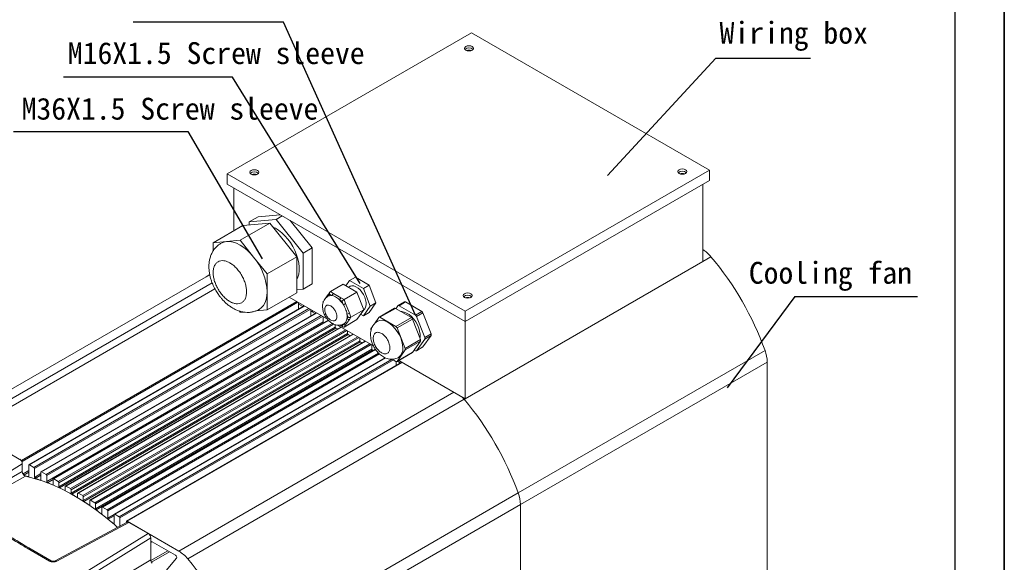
# Model space of a CAD drawing. Header units: inches. Extents: x 5451 to 9295, y -15947 to -4411.
# Tile 12 of 13: x 8861 to 9295, y -15488 to -15249. Entities that reach past the tile are written whole.
import ezdxf

# ---------------------------------------------------------------- set-up
doc = ezdxf.new("R2010")
doc.units = ezdxf.units.IN
doc.header["$MEASUREMENT"] = 0
doc.layers.add('1', color=1, linetype='Continuous')
doc.layers.add('尺寸线', color=7, linetype='Continuous')

msp = doc.modelspace()

# ---------------------------------------------------------------- linework, layer by layer
for p, q in [((9294.5686, -14651.6943), (9294.5686, -15947.4536)), ((9294.5686, -15947.4536), (9294.5686, -14867.6541))]:
    msp.add_line(p, q)
at = {"color": 7, "linetype": 'Continuous', "lineweight": 15}
for p, q in [((8952.632, -15316.9197), (9060.1122, -15254.888)), ((9060.1122, -15254.888), (9164.764, -15315.2873)), ((9057.2838, -15377.319), (8952.632, -15316.9197)), ((8952.632, -15321.4929), (8952.632, -15316.9197)), ((9164.764, -15315.2873), (9057.2838, -15377.319)), ((9164.764, -15315.2873), (9164.764, -15319.8605)), ((9164.764, -15319.8605), (9057.2838, -15381.8922)), ((9057.2838, -15381.8922), (8952.632, -15321.4929)), ((8955.4604, -15341.9844), (8955.4604, -15323.1253)), ((9161.9356, -15355.4661), (9161.9356, -15321.4929)), ((8958.2888, -15346.1433), (8971.2996, -15338.6342)), ((8971.2996, -15338.6342), (8959.4202, -15339.699)), ((8966.2084, -15335.7812), (8962.2486, -15338.0666)), ((8974.128, -15337.0018), (8962.2486, -15338.0666)), ((8962.2486, -15338.0666), (8962.2486, -15339.4455)), ((8975.8858, -15334.9138), (8966.2084, -15335.7812)), ((8983.179, -15353.4113), (8971.2996, -15338.6342)), ((8974.128, -15337.0018), (8976.8158, -15335.4505)), ((8986.0074, -15351.7789), (8974.128, -15337.0018)), ((8989.9672, -15349.4935), (8980.2898, -15337.4555)), ((8959.4202, -15339.699), (8946.4094, -15347.2081)), ((8952.3491, -15346.6757), (8946.4094, -15347.2081)), ((8946.4094, -15347.2081), (8946.4094, -15350.8216)), ((8958.2888, -15346.1433), (8952.3491, -15346.6757)), ((8964.2285, -15353.5318), (8958.2888, -15346.1433)), ((8989.9672, -15349.4935), (8986.0074, -15351.7789)), ((8989.9672, -15365.3355), (8989.9672, -15349.4935)), ((8970.1682, -15360.9204), (8964.2285, -15353.5318)), ((8983.179, -15353.4113), (8970.1682, -15360.9204)), ((8983.179, -15369.2533), (8983.179, -15353.4113)), ((8986.0074, -15367.6209), (8986.0074, -15351.7789)), ((9057.2837, -15415.8653), (9161.9356, -15355.4661)), ((8943.3083, -15362.159), (8821.6859, -15432.3527)), ((8944.9082, -15361.2356), (8943.3083, -15362.159)), ((8943.3083, -15362.159), (8944.9061, -15361.3084)), ((8943.3083, -15362.159), (8944.8946, -15361.314)), ((8970.1682, -15368.8414), (8970.1682, -15360.9204)), ((9006.4623, -15363.8298), (9004.8302, -15366.1526)), ((9009.0079, -15362.3606), (9006.4623, -15363.8298)), ((9012.5044, -15367.3169), (9006.4623, -15363.8298)), ((9015.05, -15365.8478), (9009.0079, -15362.3606)), ((8970.1682, -15376.7624), (8970.1682, -15368.8414)), ((8983.179, -15367.8744), (8986.0074, -15367.6209)), ((8989.9672, -15365.3355), (8986.0074, -15367.6209)), ((8997.8024, -15368.8907), (8997.1265, -15369.8527)), ((9003.6339, -15365.4622), (8997.977, -15368.727)), ((8999.3488, -15369.5187), (8997.977, -15368.727)), ((9009.6759, -15368.9493), (9003.6339, -15365.4622)), ((9009.6759, -15368.9493), (9004.0191, -15372.2142)), ((9006.4841, -15366.4199), (9005.8887, -15366.7636)), ((9012.697, -15376.7361), (9009.6759, -15368.9493)), ((9015.05, -15365.8478), (9012.5044, -15367.3169)), ((9015.5254, -15375.1037), (9012.5044, -15367.3169)), ((9018.071, -15373.6345), (9015.05, -15365.8478)), ((8983.179, -15369.2533), (8970.1682, -15376.7624)), ((8979.8498, -15371.1747), (8996.7326, -15380.9185)), ((8996.9387, -15370.785), (8997.2153, -15370.6391)), ((8997.2153, -15370.6391), (8997.7379, -15369.8953)), ((8997.7379, -15369.8953), (8998.7831, -15370.4985)), ((9002.6473, -15371.4224), (8999.3488, -15369.5187)), ((9002.0816, -15372.4022), (9003.1268, -15373.0055)), ((9004.0191, -15372.2142), (9002.6473, -15371.4224)), ((9003.1268, -15373.0055), (9003.6494, -15374.3525)), ((9004.705, -15373.9821), (9004.0191, -15372.2142)), ((9030.6639, -15373.2539), (9027.8354, -15374.8863)), ((9028.2353, -15374.9259), (9031.0638, -15373.2934)), ((9038.2489, -15377.4403), (9031.0638, -15373.2934)), ((8986.456, -15374.9874), (8865.3164, -15444.9025)), ((8957.8148, -15377.2377), (8958.2888, -15377.8273)), ((8965.2524, -15377.2031), (8970.1682, -15376.7624)), ((8984.0275, -15373.5858), (8984.0275, -15376.389)), ((8984.0275, -15374.2395), (8985.8897, -15375.3143)), ((8989.4015, -15376.6874), (8989.4015, -15379.4906)), ((8989.4015, -15377.3411), (8991.2637, -15378.4158)), ((8989.9672, -15377.6676), (8989.4015, -15377.3411)), ((8989.9672, -15377.0139), (8989.9672, -15377.6676)), ((8990.5335, -15377.3407), (8989.9672, -15377.6676)), ((9006.3542, -15378.233), (9004.705, -15373.9821)), ((9012.697, -15376.7361), (9007.0401, -15380.0009)), ((9009.6759, -15381.0356), (9012.697, -15376.7361)), ((9012.5044, -15379.4032), (9015.5254, -15375.1037)), ((9015.05, -15377.9341), (9018.071, -15373.6345)), ((9018.071, -15373.6345), (9015.5254, -15375.1037)), ((9026.22, -15376.0762), (9019.4318, -15379.994)), ((9019.8317, -15380.0335), (9026.6199, -15376.1157)), ((9033.6418, -15380.1684), (9026.6199, -15376.1157)), ((9027.7454, -15374.9698), (9026.8478, -15376.2473)), ((9035.4205, -15379.0727), (9028.2353, -15374.9259)), ((9038.2489, -15377.4403), (9035.4205, -15379.0727)), ((9057.2838, -15377.319), (9057.2838, -15381.8922)), ((8991.83, -15378.089), (8870.6905, -15448.0041)), ((8997.0568, -15381.2755), (8876.0645, -15451.1057)), ((8958.2888, -15377.8273), (8959.7155, -15377.6994)), ((8991.8057, -15378.0753), (8991.8057, -15378.103)), ((8994.7755, -15379.789), (8994.7755, -15382.0547)), ((9009.6759, -15381.0356), (9004.0191, -15384.3005)), ((9004.705, -15383.3243), (9006.3542, -15380.9771)), ((9005.2986, -15378.6034), (9005.8213, -15379.9504)), ((9005.8213, -15379.9504), (9005.2986, -15380.6942)), ((9007.0401, -15380.0009), (9006.3542, -15378.233)), ((9006.3542, -15380.9771), (9007.0401, -15380.0009)), ((9011.3081, -15378.7128), (9012.5044, -15379.4032)), ((9015.05, -15377.9341), (9012.5044, -15379.4032)), ((9019.3418, -15380.0775), (9017.3821, -15382.8665)), ((9026.8536, -15384.0862), (9019.8317, -15380.0335)), ((9033.6418, -15380.1684), (9026.8536, -15384.0862)), ((9027.3435, -15384.6956), (9034.1317, -15380.7778)), ((9037.6426, -15389.8272), (9034.1317, -15380.7778)), ((9035.9104, -15379.6821), (9038.7388, -15378.0497)), ((9039.503, -15388.942), (9035.9104, -15379.6821)), ((9042.3314, -15387.3096), (9038.7388, -15378.0497)), ((9057.2837, -15381.8922), (9057.2837, -15415.8653)), ((8873.1531, -15452.2484), (8994.7755, -15382.0547)), ((8878.5272, -15454.5629), (9000.1495, -15384.3691)), ((9000.4575, -15384.8723), (8878.8352, -15455.066)), ((9002.578, -15384.2922), (8881.4385, -15454.2073)), ((9000.1495, -15383.2696), (9000.1495, -15384.3691)), ((9001.1433, -15383.4642), (9016.9555, -15392.5901)), ((9002.2474, -15383.5483), (9003.5236, -15384.2849)), ((9003.6494, -15383.0414), (9003.1268, -15383.7851)), ((9004.0191, -15384.3005), (9004.705, -15383.3243)), ((9005.5235, -15385.9922), (9005.5235, -15387.1459)), ((9016.5147, -15384.101), (9015.8309, -15385.0743)), ((9030.8544, -15393.745), (9027.3435, -15384.6956)), ((8883.9012, -15457.3397), (9005.5235, -15387.1459)), ((9005.8108, -15387.6383), (8884.1884, -15457.8321)), ((9007.952, -15387.3938), (8886.8125, -15457.3089)), ((8889.2752, -15460.5735), (9010.8976, -15390.3797)), ((9013.326, -15390.4953), (8892.1865, -15460.4104)), ((9010.8976, -15389.0938), (9010.8976, -15390.3797)), ((9037.6426, -15389.8272), (9030.8544, -15393.745)), ((9030.8544, -15394.3983), (9037.6426, -15390.4805)), ((9034.1317, -15395.4773), (9037.6426, -15390.4805)), ((9035.9104, -15394.7083), (9039.503, -15389.5953)), ((9038.7388, -15393.0759), (9042.3314, -15387.9629)), ((9042.3314, -15387.3096), (9039.503, -15388.942)), ((9039.503, -15389.5953), (9042.3314, -15387.9629)), ((9011.164, -15390.8596), (8889.5416, -15461.0533)), ((8894.6492, -15464.2663), (9016.2716, -15394.0726)), ((9016.5172, -15394.5382), (8894.8948, -15464.7319)), ((9017.8434, -15394.0913), (8897.5605, -15463.512)), ((9016.2716, -15392.1954), (9016.2716, -15394.0726)), ((9016.5172, -15394.5382), (9016.7605, -15394.7163)), ((9027.3435, -15399.3951), (9030.8544, -15394.3983)), ((9034.866, -15394.4322), (9035.4205, -15394.7522)), ((9035.8204, -15394.7918), (9038.6488, -15393.1594)), ((9038.7388, -15393.0759), (9035.9104, -15394.7083)), ((9189.2605, -15394.6123), (9080.6489, -15457.297)), ((9022.1181, -15397.8274), (8902.9345, -15466.6136)), ((9021.6456, -15397.5999), (9021.6456, -15398.1001)), ((9025.1883, -15398.4779), (9026.8536, -15399.439)), ((9027.2535, -15399.4786), (9034.0417, -15395.5608)), ((9034.1317, -15395.4773), (9027.3435, -15399.3951)), ((9028.0722, -15399.0061), (9057.2837, -15415.8653)), ((9029.4481, -15399.8001), (8908.3085, -15469.7152)), ((9027.0196, -15399.5061), (9027.0196, -15401.2017)), ((9027.5059, -15399.3329), (9028.8818, -15400.1269)), ((9081.6082, -15462.377), (9190.2198, -15399.6923)), ((9190.2198, -15399.6923), (9190.2198, -15505.9153)), ((9056.8447, -15416.067), (8935.2224, -15486.2607)), ((8839.3277, -15429.8076), (8862.1223, -15442.9634)), ((8832.9058, -15462.6908), (8862.4051, -15444.4333)), ((8862.4051, -15443.4533), (8862.4051, -15447.7836)), ((8862.4051, -15447.783), (8862.4051, -15444.4333)), ((8865.2335, -15449.8972), (8865.2335, -15445.0857)), ((8865.5164, -15444.9223), (8867.4963, -15446.065)), ((8867.7791, -15446.5549), (8867.7791, -15450.4096)), ((8870.6076, -15451.4511), (8870.6076, -15448.1873)), ((8870.8904, -15448.0239), (8872.8703, -15449.1666)), ((8873.1531, -15449.6565), (8873.1531, -15452.2484)), ((8875.9816, -15453.4924), (8875.9816, -15451.2889)), ((8876.2644, -15451.1255), (8878.2443, -15452.2682)), ((8878.5272, -15452.758), (8878.5272, -15454.5629)), ((8881.3556, -15456.0027), (8881.3556, -15454.3905)), ((8881.6384, -15454.2271), (8883.6183, -15455.3697)), ((8883.9012, -15455.8596), (8883.9012, -15457.3397)), ((8886.7296, -15458.9721), (8886.7296, -15457.4921)), ((8887.0124, -15457.3286), (8888.9923, -15458.4713)), ((8889.2752, -15458.9612), (8889.2752, -15460.5735)), ((9080.6489, -15457.297), (8959.0265, -15527.4907)), ((8892.1036, -15462.3985), (8892.1036, -15460.5936)), ((8892.3865, -15460.4302), (8894.3663, -15461.5729)), ((8894.6492, -15462.0628), (8894.6492, -15464.2663)), ((8897.4776, -15466.2872), (8897.4776, -15463.6952)), ((8897.7605, -15463.5318), (8899.7404, -15464.6745)), ((8959.9859, -15532.5708), (9081.6082, -15462.377)), ((9081.6082, -15462.377), (9081.6082, -15488.7026)), ((9081.6082, -15568.6), (9081.6082, -15462.377)), ((8900.0232, -15465.1644), (8900.0232, -15468.4282)), ((8902.8516, -15470.6515), (8902.8516, -15466.7968)), ((8903.1345, -15466.6334), (8905.1144, -15467.7761)), ((8905.3972, -15468.266), (8905.3972, -15471.8462)), ((8908.571, -15470.1381), (8876.9244, -15487.1702)), ((8877.6827, -15487.2725), (8909.3577, -15470.2251)), ((8908.2256, -15470.324), (8908.2256, -15469.8984)), ((8908.5085, -15469.735), (8931.3031, -15482.8908)), ((8909.3577, -15470.2251), (8917.8416, -15475.1215)), ((8917.8416, -15475.1215), (8886.7235, -15494.3809)), ((8889.4743, -15495.339), (8918.9737, -15477.0815)), ((8918.9737, -15486.6871), (8918.9737, -15477.0815)), ((8864.5015, -15481.5556), (8874.3488, -15487.2389)), ((8875.1486, -15487.1598), (8865.3013, -15481.4764)), ((8929.8693, -15484.6765), (8919.5394, -15478.7146)), ((8924.2331, -15493.1968), (8930.3424, -15485.9611)), ((8918.9737, -15486.6873), (8918.9737, -15487.0239))]:
    msp.add_line(p, q, dxfattribs=at)
at = {"color": 8, "linetype": 'Continuous', "lineweight": 15}
for p, q in [((9165.4563, -15353.3823), (9161.9356, -15355.4143)), ((8945.9506, -15364.8547), (8835.4084, -15428.6536)), ((8839.3277, -15429.8076), (8947.1965, -15367.5516)), ((8983.179, -15373.0961), (8862.1223, -15442.9634)), ((8983.7448, -15373.4227), (8862.4051, -15443.4533)), ((8865.5164, -15444.9223), (8986.5731, -15375.055)), ((8988.553, -15376.1977), (8867.4963, -15446.065)), ((8989.1188, -15376.5243), (8867.7791, -15446.5549)), ((8870.8904, -15448.0239), (8991.9471, -15378.1566)), ((8993.927, -15379.2993), (8872.8703, -15449.1666)), ((8994.4928, -15379.6259), (8873.1531, -15449.6565)), ((8876.2644, -15451.1255), (8997.1415, -15381.3618)), ((8998.8068, -15382.6861), (8878.2443, -15452.2682)), ((8999.4107, -15382.9907), (8878.5272, -15452.758)), ((8881.6384, -15454.2271), (9002.6951, -15384.3598)), ((9004.675, -15385.5025), (8883.6183, -15455.3697)), ((9005.2408, -15385.829), (8883.9012, -15455.8596)), ((9003.1268, -15383.7851), (9002.4763, -15383.4097)), ((8887.0124, -15457.3286), (9008.0691, -15387.4614)), ((9010.049, -15388.604), (8888.9923, -15458.4713)), ((9010.6149, -15388.9306), (8889.2752, -15458.9612)), ((8892.3865, -15460.4302), (9013.4431, -15390.5629)), ((9015.423, -15391.7056), (8894.3663, -15461.5729)), ((9015.9889, -15392.0322), (8894.6492, -15462.0628)), ((8897.7605, -15463.5318), (9017.9081, -15394.1891)), ((9019.1759, -15395.7429), (8899.7404, -15464.6745)), ((9019.6066, -15396.1474), (8900.0232, -15465.1644)), ((8903.1345, -15466.6334), (9022.2558, -15397.8831)), ((9025.184, -15398.4785), (8905.1144, -15467.7761)), ((9025.7524, -15398.8035), (8905.3972, -15468.266)), ((8908.5085, -15469.735), (9029.5652, -15399.8677)), ((9052.3598, -15413.0235), (8931.3031, -15482.8908)), ((9057.2389, -15415.8395), (9056.8447, -15416.067)), ((8834.316, -15463.5934), (8862.4051, -15447.783)), ((8863.869, -15449.8757), (8836.8611, -15465.0623)), ((8862.7359, -15448.8778), (8865.2336, -15447.4363)), ((8865.2335, -15448.1745), (8863.1114, -15449.3992)), ((8865.0295, -15450.0931), (8865.2223, -15449.9819)), ((8867.7791, -15450.4096), (8870.6076, -15448.7771)), ((8870.6076, -15449.4981), (8868.1287, -15450.9287)), ((8875.9816, -15451.3179), (8873.4819, -15452.7605)), ((8870.3827, -15451.6411), (8870.6015, -15451.5148)), ((8875.7359, -15453.6745), (8875.9791, -15453.5341)), ((8881.0892, -15456.175), (8881.3551, -15456.0216)), ((8886.4424, -15459.133), (8886.7296, -15458.9672)), ((8891.7956, -15462.5461), (8892.1036, -15462.3683)), ((8897.1488, -15466.4197), (8897.4776, -15466.23)), ((8900.0232, -15468.4282), (8902.8516, -15466.7958)), ((8902.8516, -15467.3751), (8900.2481, -15468.8777)), ((8902.5021, -15470.7671), (8902.8516, -15470.5654)), ((8919.5397, -15478.7148), (8918.9737, -15479.0415)), ((8918.9737, -15487.0239), (8926.4551, -15482.706)), ((8927.2577, -15483.1693), (8919.2756, -15487.7761)), ((8896.9722, -15499.7551), (8918.9737, -15486.6871))]:
    msp.add_line(p, q, dxfattribs=at)
at = {"color": 7, "linetype": 'Continuous', "lineweight": 15, "flags": 128}
for points in [[(9057.5666, -15262.5603), (9058.2154, -15262.8106), (9058.9808, -15262.8984), (9059.7462, -15262.8106), (9060.395, -15262.5604), (9060.8286, -15262.1859), (9060.9808, -15261.7441), (9060.8286, -15261.3024), (9060.395, -15260.9279), (9059.7462, -15260.6777), (9058.9808, -15260.5899), (9058.2154, -15260.6777), (9057.5666, -15260.9279), (9057.1331, -15261.3024), (9056.9808, -15261.7441), (9057.1331, -15262.1859), (9057.5666, -15262.5603)], [(8963.0971, -15317.0829), (8963.746, -15317.3332), (8964.5113, -15317.421), (8965.2767, -15317.3332), (8965.9256, -15317.0829), (8966.3591, -15316.7085), (8966.5113, -15316.2667), (8966.3591, -15315.825), (8965.9256, -15315.4505), (8965.2767, -15315.2003), (8964.5114, -15315.1125), (8963.746, -15315.2003), (8963.0971, -15315.4505), (8962.6636, -15315.825), (8962.5113, -15316.2667), (8962.6636, -15316.7085), (8963.0971, -15317.0829)], [(9151.4704, -15316.7565), (9152.1192, -15317.0067), (9152.8846, -15317.0946), (9153.65, -15317.0067), (9154.2988, -15316.7565), (9154.7324, -15316.382), (9154.8846, -15315.9403), (9154.7323, -15315.4985), (9154.2988, -15315.124), (9153.65, -15314.8738), (9152.8846, -15314.786), (9152.1192, -15314.8738), (9151.4704, -15315.124), (9151.0368, -15315.4985), (9150.8846, -15315.9403), (9151.0368, -15316.382), (9151.4704, -15316.7565)], [(8972.7, -15340.3762), (8973.7726, -15340.8862), (8975.1923, -15341.7628), (8976.5913, -15342.8551), (8977.9424, -15344.1419), (8979.2192, -15345.598), (8980.3969, -15347.1951), (8981.4526, -15348.9022), (8982.3657, -15350.686), (8983.1185, -15352.5117), (8983.6963, -15354.344), (8984.0878, -15356.1471), (8984.2855, -15357.8858), (8984.2855, -15359.5264), (8984.0878, -15361.037), (8983.6963, -15362.3881), (8983.179, -15363.4548)], [(8949.8892, -15347.4358), (8951.0571, -15346.927), (8952.3491, -15346.6757)], [(8952.3491, -15346.6757), (8953.7428, -15346.6863), (8955.2142, -15346.9587), (8956.7382, -15347.4882), (8958.2888, -15348.2657), (8959.8394, -15349.278), (8961.3634, -15350.5077), (8962.8349, -15351.9338), (8964.2285, -15353.5318)], [(8970.1682, -15368.8414), (8970.0666, -15370.5735), (8969.7634, -15372.1587), (8969.2639, -15373.5698), (8968.5767, -15374.7826), (8967.7134, -15375.7766), (8966.6888, -15376.5345), (8966.6884, -15376.5347)], [(9006.4841, -15366.4199), (9006.7367, -15366.2968), (9007.496, -15366.1405), (9008.3483, -15366.2402), (9009.2536, -15366.5913), (9010.1697, -15367.1774), (9011.0537, -15367.971), (9011.8642, -15368.9351), (9012.5635, -15370.0246), (9013.1187, -15371.1885), (9013.5039, -15372.3724), (9013.7011, -15373.521), (9013.7011, -15374.5805), (9013.5039, -15375.5015), (9013.1187, -15376.2408), (9012.6772, -15376.6851)], [(9057.0009, -15371.2791), (9057.6498, -15371.5293), (9058.4151, -15371.6171), (9059.1805, -15371.5293), (9059.8293, -15371.2791), (9060.2629, -15370.9046), (9060.4151, -15370.4629), (9060.2629, -15370.0211), (9059.8293, -15369.6466), (9059.1805, -15369.3964), (9058.4151, -15369.3086), (9057.6498, -15369.3964), (9057.0009, -15369.6466), (9056.5674, -15370.0211), (9056.4151, -15370.4629), (9056.5674, -15370.9046), (9057.0009, -15371.2791)], [(9029.0909, -15377.5419), (9029.478, -15377.54), (9030.4943, -15377.7204), (9031.5587, -15378.158), (9032.633, -15378.837), (9033.6781, -15379.7331), (9034.6563, -15380.8136), (9035.5324, -15382.0396), (9036.2745, -15383.3669), (9036.8559, -15384.7473), (9037.2556, -15386.131), (9037.4591, -15387.4681), (9037.4591, -15388.7101), (9037.3976, -15389.1958)], [(9018.7356, -15381.7729), (9018.847, -15381.7112), (9019.7588, -15381.3977), (9020.7858, -15381.3521), (9021.8951, -15381.5761), (9023.0508, -15382.0623), (9024.2159, -15382.7952), (9025.3529, -15383.7511), (9026.4253, -15384.8995), (9027.3987, -15386.2032), (9028.2416, -15387.6206), (9028.9272, -15389.1059), (9029.4332, -15390.6115), (9029.7435, -15392.089), (9029.848, -15393.4908)], [(9055.971, -15415.1077), (9056.3863, -15415.5465), (9056.8447, -15416.067)], [(9055.971, -15415.1077), (9056.3863, -15415.5465), (9056.8447, -15416.067)], [(8904.334, -15472.4184), (8902.9496, -15471.2035), (8899.0852, -15467.9868), (8895.1802, -15464.9907), (8891.2459, -15462.224), (8887.2942, -15459.6948), (8883.3366, -15457.4107), (8879.3848, -15455.3784), (8875.4506, -15453.6039), (8871.5455, -15452.0924), (8867.6812, -15450.8485), (8863.869, -15449.8757)], [(8865.2335, -15449.8972), (8865.2299, -15449.9475), (8865.219, -15449.9922), (8865.2012, -15450.0303), (8865.1769, -15450.0607), (8865.1467, -15450.0826), (8865.1114, -15450.0955), (8865.072, -15450.0991), (8865.0295, -15450.0931)], [(8870.6076, -15451.4511), (8870.6035, -15451.5042), (8870.5913, -15451.551), (8870.5713, -15451.5901), (8870.5443, -15451.6205), (8870.5108, -15451.6413), (8870.472, -15451.6518), (8870.4289, -15451.6517), (8870.3827, -15451.6411)], [(8875.9816, -15453.4924), (8875.977, -15453.5482), (8875.9635, -15453.597), (8875.9414, -15453.6371), (8875.9115, -15453.6672), (8875.8747, -15453.6865), (8875.8323, -15453.6942), (8875.7855, -15453.6902), (8875.7359, -15453.6745)], [(8892.1036, -15462.3985), (8892.0975, -15462.4623), (8892.0796, -15462.5163), (8892.0506, -15462.5583), (8892.0117, -15462.5865), (8891.9646, -15462.5995), (8891.9113, -15462.597), (8891.8542, -15462.5789), (8891.7956, -15462.5461)], [(8897.4776, -15466.2872), (8897.471, -15466.3536), (8897.4515, -15466.4093), (8897.4199, -15466.4516), (8897.3778, -15466.4786), (8897.3272, -15466.489), (8897.2703, -15466.4823), (8897.2099, -15466.4589), (8897.1488, -15466.4197)], [(8902.8516, -15470.6515), (8902.8444, -15470.7206), (8902.8232, -15470.7778), (8902.789, -15470.8203), (8902.7436, -15470.8459), (8902.6893, -15470.8533), (8902.6289, -15470.8421), (8902.5654, -15470.8129), (8902.5021, -15470.7671)]]:
    msp.add_lwpolyline(points, dxfattribs=at)
at = {"color": 7, "linetype": 'Continuous', "lineweight": 15}
for centre, radius, start, end in [((9058.9808, -15264.1445), 2.6323, 46.532094, 133.467906), ((9058.9808, -15265.7821), 3.2354, 70.934539, 109.065461), ((8964.5113, -15318.6671), 2.6323, 46.531921, 133.468098), ((9152.8846, -15318.3406), 2.6323, 46.532094, 133.467906), ((9152.8846, -15319.9782), 3.2354, 70.934743, 109.065521), ((8964.5113, -15320.3046), 3.2353, 70.93392, 109.06608), ((9153.4693, -15363.3242), 15.5734, 39.67206, 57.068576), ((8944.4097, -15370.028), 25.7858, 2.637546, 39.772289), ((9062.6824, -15440.2055), 134.539, 19.808929, 40.191057), ((8998.2438, -15373.2974), 2.8504, 79.093585, 111.150982), ((9000.0112, -15370.5544), 1.2293, 122.602331, 177.397676), ((9003.3097, -15372.4581), 1.2293, 122.602331, 177.397676), ((8994.1561, -15380.3789), 11.2446, 32.407656, 45.184207), ((9030.8293, -15373.6226), 0.4041, 54.537978, 114.160874), ((9058.4151, -15372.8632), 2.6323, 46.531921, 133.468098), ((9058.4151, -15374.5007), 3.2353, 70.934124, 109.06614), ((9003.1826, -15371.3328), 3.0556, 278.787723, 299.883456), ((9026.3854, -15376.4449), 0.4041, 54.537978, 114.160874), ((9028.0128, -15375.1983), 0.3517, 50.760704, 139.484014), ((9037.587, -15378.474), 1.2275, 20.223864, 57.367939), ((9004.8319, -15375.584), 3.0552, 278.786578, 299.8846), ((8998.8083, -15379.6488), 6.574, 350.850073, 9.149927), ((9006.0013, -15380.1831), 0.8689, 216.027751, 293.964788), ((9019.6092, -15380.306), 0.3517, 50.76183, 139.482606), ((9032.9798, -15381.2021), 1.2275, 20.224562, 57.367352), ((9034.7586, -15380.1065), 1.2275, 20.223864, 57.367939), ((8995.3966, -15382.0249), 0.6218, 182.747418, 226.902893), ((9000.7541, -15384.3449), 0.605, 182.297733, 240.651314), ((8964.0259, -15461.7336), 85.0584, 64.184181, 64.63945), ((9004.3521, -15382.5303), 0.8689, 216.027728, 293.964811), ((9016.4844, -15385.4009), 0.7306, 153.441181, 206.558819), ((9026.1916, -15385.1199), 1.2275, 20.224562, 57.367352), ((9006.1362, -15387.1185), 0.6133, 182.561542, 237.95083), ((8959.0465, -15471.2504), 95.8013, 60.185811, 60.781692), ((9011.5163, -15390.3501), 0.6194, 182.741036, 235.336264), ((9036.9892, -15390.1539), 0.7305, 333.439227, 26.560773), ((9038.8495, -15389.2687), 0.7306, 333.441189, 26.558811), ((9041.6779, -15387.6363), 0.7306, 333.441189, 26.558811), ((8953.5188, -15480.3303), 106.433, 56.744389, 57.206697), ((9016.8947, -15394.0414), 0.6239, 182.863679, 232.766648), ((9025.3916, -15394.0134), 4.4869, 304.758433, 6.687449), ((9030.201, -15394.0717), 0.7305, 333.439227, 26.560773), ((9035.643, -15394.4798), 0.3517, 230.758951, 319.485555), ((9038.4841, -15392.8916), 0.3144, 301.595736, 324.111662), ((9174.9216, -15399.9508), 15.3004, 0.967892, 20.420785), ((9033.9282, -15395.3482), 0.2411, 298.092873, 327.597163), ((9027.0761, -15399.1666), 0.3517, 230.760695, 319.483882), ((8954.0708, -15502.8902), 134.539, 19.808929, 40.191057), ((8861.7911, -15443.4812), 0.6147, 2.60233, 57.39724), ((8865.406, -15445.0577), 0.1747, 50.816222, 189.220311), ((8867.1651, -15446.5828), 0.6147, 2.60233, 57.39724), ((8850.9484, -15508.2101), 59.7984, 76.380364, 77.820406), ((8868.3624, -15450.3941), 0.5834, 181.514112, 246.392417), ((8848.9173, -15515.6417), 67.5044, 71.458884, 73.465373), ((8870.78, -15448.1593), 0.1747, 50.810975, 189.219645), ((8872.5391, -15449.6844), 0.6147, 2.60233, 57.39724), ((8876.154, -15451.2609), 0.1747, 50.815011, 189.215608), ((8873.7479, -15452.2281), 0.5951, 181.955383, 243.452016), ((8845.7941, -15524.28), 76.692, 67.019537, 68.836719), ((8877.9131, -15452.7859), 0.6146, 2.601427, 57.398143), ((8879.1317, -15454.5386), 0.605, 182.297733, 240.651314), ((8841.7385, -15533.3081), 86.5909, 62.970848, 64.63309), ((8881.528, -15454.3625), 0.1747, 50.811678, 189.224855), ((8883.2872, -15455.8875), 0.6146, 2.600141, 57.399429), ((8881.1859, -15456.0324), 0.1723, 235.86079, 9.929867), ((8884.5138, -15457.3123), 0.6133, 182.561542, 237.95083), ((8836.8016, -15542.5407), 97.0621, 59.240674, 60.776952), ((8886.5563, -15458.9996), 0.1754, 229.499197, 8.999556), ((8886.9021, -15457.4641), 0.1747, 50.814214, 189.22232), ((8888.6611, -15458.9892), 0.6147, 2.604578, 57.396965), ((9066.31, -15462.6355), 15.3004, 0.967892, 20.420785), ((8889.8939, -15460.5438), 0.6194, 182.741036, 235.336264), ((8831.0803, -15551.7752), 107.9267, 55.766977, 57.202231), ((8892.2761, -15460.5656), 0.1747, 50.816222, 189.220311), ((8894.0352, -15462.0907), 0.6147, 2.602201, 57.399342), ((8895.2723, -15464.2352), 0.6239, 182.863679, 232.766648), ((8897.6501, -15463.6672), 0.1747, 50.816222, 189.220311), ((8824.698, -15560.8261), 119.0029, 52.496085, 53.851865), ((8899.4092, -15465.1923), 0.6147, 2.60233, 57.39724), ((8900.6487, -15468.3963), 0.6263, 182.922051, 230.228898), ((8903.0241, -15466.7688), 0.1747, 50.816222, 189.220311), ((8904.7832, -15468.2939), 0.6147, 2.60233, 57.39724), ((8817.8553, -15569.4565), 130.0179, 49.380016, 50.676149), ((8908.3981, -15469.8704), 0.1747, 50.816222, 189.220311), ((8919.3186, -15478.9855), 0.3494, 50.813598, 189.219978), ((8929.386, -15485.5839), 1.0281, 338.476326, 61.959001), ((8923.4368, -15496.0034), 15.2911, 39.579108, 59.040187), ((8920.2072, -15486.9655), 1.2349, 182.711256, 221.028563), ((8832.4484, -15573.0839), 134.539, 19.808929, 40.191057)]:
    msp.add_arc(centre, radius, start, end, dxfattribs=at)
at = {"color": 8, "linetype": 'Continuous', "lineweight": 15}
for centre, radius, start, end in [((8997.671, -15370.1893), 0.6402, 148.27417, 224.62317), ((8864.9701, -15482.2098), 0.8047, 65.692822, 125.608985), ((8874.815, -15487.8727), 0.7867, 64.589948, 126.33361), ((8877.2157, -15487.875), 0.7623, 52.221092, 112.665445)]:
    msp.add_arc(centre, radius, start, end, dxfattribs=at)
at = {"color": 7, "linetype": 'Continuous', "lineweight": 15}
for centre, major_axis, ratio, start_param, end_param in [((8998.3036, -15369.5688), (-0.1971, 0.8924), 0.6978554, 0.21700875, 1.78780508), ((8995.6092, -15373.4036), (0.8621, -0.105), 0.56554638, 2.84775525, 3.43543006), ((9003.6925, -15372.679), (0.642, 0.5504), 0.21857323, 0.86196042, 2.43275674), ((9006.3869, -15379.6239), (0.8621, -0.105), 0.56554638, 4.06743731, 5.63823364), ((9003.6925, -15383.4587), (-0.1971, 0.8924), 0.6978554, 1.78780508, 3.3586014), ((8861.2731, -15443.7799), (-0.8008, 1.3858), 0.57745275, 3.9266477, 5.49744403), ((8909.3577, -15471.5317), (-0.8008, 1.3858), 0.57745275, 5.49744403, 6.26572138), ((8917.8416, -15476.4282), (-0.8008, 1.3858), 0.57745275, 3.9266477, 5.49744403)]:
    msp.add_ellipse(centre, major_axis=major_axis, ratio=ratio, start_param=start_param, end_param=end_param, dxfattribs=at)
for points, knots in [([(8949.8948, -15347.45), (8949.5087, -15347.6869), (8948.6618, -15348.2067), (8947.5246, -15349.2773), (8946.5175, -15350.5511), (8945.7212, -15351.9644), (8945.1295, -15353.4702), (8944.7301, -15355.0934), (8944.5292, -15356.8035), (8944.5247, -15358.5588), (8944.7015, -15360.3086), (8945.0304, -15361.9926), (8945.465, -15363.5394), (8945.9402, -15364.8709), (8946.4529, -15366.0854), (8946.9723, -15367.1649), (8947.3689, -15367.873), (8947.5444, -15368.1864)], [0, 0, 0, 0, 0.06080106, 0.13340116, 0.2088538, 0.27928967, 0.35192166, 0.42686737, 0.50356289, 0.58069856, 0.65655793, 0.72941947, 0.7968071, 0.85552283, 0.90228434, 0.95675966, 1, 1, 1, 1]), ([(8946.4094, -15360.3529), (8946.4333, -15359.8486), (8946.4824, -15358.8099), (8946.8916, -15357.4632), (8947.57, -15356.3326), (8948.5265, -15355.5265), (8949.7023, -15355.1017), (8951.0203, -15355.0739), (8952.3909, -15355.4098), (8953.7633, -15356.0565), (8955.1358, -15356.994), (8956.5063, -15358.2401), (8957.8244, -15359.7893), (8959.0001, -15361.5712), (8959.9566, -15363.4815), (8960.6351, -15365.3952), (8961.0442, -15367.2142), (8961.0934, -15368.3096), (8961.1172, -15368.8414)], [0, 0, 0, 0, 0.058258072, 0.120005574, 0.184320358, 0.250000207, 0.315679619, 0.379994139, 0.441741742, 0.5, 0.558258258, 0.620005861, 0.684320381, 0.749999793, 0.815679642, 0.879994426, 0.941741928, 1, 1, 1, 1]), ([(8961.1172, -15368.8414), (8961.0934, -15369.3456), (8961.0442, -15370.3843), (8960.6351, -15371.7311), (8959.9566, -15372.8616), (8959.0001, -15373.6678), (8957.8244, -15374.0926), (8956.5063, -15374.1204), (8955.1358, -15373.7844), (8953.7633, -15373.1377), (8952.3909, -15372.2002), (8951.0203, -15370.9541), (8949.7023, -15369.4049), (8948.5265, -15367.623), (8947.57, -15365.7127), (8946.8916, -15363.7991), (8946.4824, -15361.98), (8946.4333, -15360.8846), (8946.4094, -15360.3529)], [0, 0, 0, 0, 0.05825807, 0.12000559, 0.18432036, 0.2500002, 0.31567962, 0.37999413, 0.44174175, 0.5, 0.55825825, 0.62000587, 0.68432038, 0.7499998, 0.81567964, 0.87999441, 0.94174193, 1, 1, 1, 1]), ([(8947.5444, -15368.1864), (8947.9215, -15368.8048), (8948.4476, -15369.6673), (8949.3204, -15370.8563), (8950.0945, -15371.8182), (8951.0766, -15372.8908), (8952.165, -15373.9278), (8953.3652, -15374.9079), (8954.6632, -15375.7958), (8956.0473, -15376.562), (8957.5021, -15377.1783), (8959.0083, -15377.6198), (8960.5449, -15377.8671), (8962.0882, -15377.9035), (8963.6193, -15377.7255), (8965.0977, -15377.3006), (8966.1326, -15376.8893), (8966.6221, -15376.5612), (8966.6828, -15376.5206)], [0, 0, 0, 0, 0.08708863, 0.12146456, 0.17852547, 0.23739709, 0.30039162, 0.36605919, 0.43387856, 0.50329525, 0.57353605, 0.64389303, 0.71381601, 0.7831153, 0.85196928, 0.92080095, 0.99017547, 1, 1, 1, 1]), ([(8996.944, -15370.7921), (8996.6959, -15370.946), (8996.1308, -15371.2968), (8995.464, -15372.0744), (8994.9426, -15373.018), (8994.6318, -15374.0484), (8994.5177, -15375.1259), (8994.5786, -15376.1788), (8994.7556, -15377.0938), (8994.9986, -15377.8993), (8995.3077, -15378.6956), (8995.5984, -15379.2357), (8995.7603, -15379.5367)], [0, 0, 0, 0, 0.09077006, 0.20675064, 0.31546044, 0.42807715, 0.54305343, 0.65254763, 0.75095123, 0.82258764, 0.90114439, 1, 1, 1, 1]), ([(8997.1231, -15369.8574), (8996.8322, -15370.2418), (8996.33, -15370.9052), (8995.8811, -15371.5902), (8995.6923, -15371.8783)], [0, 0, 0, 0, 0.5794241, 1, 1, 1, 1]), ([(8998.7831, -15370.4985), (8999.15, -15370.5927), (9000.0522, -15370.8243), (9001.2029, -15371.5765), (9001.9064, -15372.2376), (9002.0816, -15372.4022)], [0, 0, 0, 0, 0.33975209, 0.83556214, 1, 1, 1, 1]), ([(8995.4826, -15376.5954), (8995.5185, -15376.2257), (8995.5737, -15375.6571), (8995.9088, -15375.1278), (8996.2556, -15374.8315), (8996.6861, -15374.6768), (8997.3116, -15374.663), (8998.1696, -15374.968), (8999.0276, -15375.6534), (8999.6532, -15376.3893), (9000.0837, -15377.0408), (9000.4305, -15377.7375), (9000.7655, -15378.6535), (9000.8207, -15379.2859), (9000.8566, -15379.6969)], [0, 0, 0, 0, 0.11972866, 0.18418094, 0.25000046, 0.31582023, 0.38027217, 0.50000019, 0.61972821, 0.68418015, 0.74999992, 0.81581944, 0.88027172, 1, 1, 1, 1]), ([(9000.8566, -15379.6969), (9000.8207, -15380.0666), (9000.7655, -15380.6352), (9000.4305, -15381.1645), (9000.0837, -15381.4608), (8999.6532, -15381.6155), (8999.0276, -15381.6293), (8998.1696, -15381.3244), (8997.3116, -15380.6389), (8996.6861, -15379.903), (8996.2556, -15379.2515), (8995.9088, -15378.5549), (8995.5737, -15377.6388), (8995.5185, -15377.0064), (8995.4826, -15376.5954)], [0, 0, 0, 0, 0.11972827, 0.18418055, 0.25000007, 0.31581987, 0.38027181, 0.49999981, 0.61972782, 0.68417975, 0.74999956, 0.81581907, 0.88027135, 1, 1, 1, 1]), ([(9003.6494, -15374.3525), (9003.921, -15374.8173), (9004.5889, -15375.9605), (9005.0982, -15377.4495), (9005.2587, -15378.3733), (9005.2986, -15378.6034)], [0, 0, 0, 0, 0.33975411, 0.83556411, 1, 1, 1, 1]), ([(8995.7603, -15379.5367), (8996.0065, -15379.9276), (8996.3507, -15380.4741), (8996.9544, -15381.1912), (8997.5013, -15381.7512), (8998.2087, -15382.3326), (8999.0041, -15382.8371), (8999.8881, -15383.2315), (9000.8403, -15383.4782), (9001.8309, -15383.5361), (9002.7742, -15383.4168), (9003.3355, -15383.1721), (9003.5894, -15383.0615)], [0, 0, 0, 0, 0.13890949, 0.19418225, 0.28578918, 0.38019595, 0.48151205, 0.58676846, 0.69392286, 0.80170991, 0.91031471, 1, 1, 1, 1]), ([(9005.2986, -15380.6942), (9005.2026, -15381.0634), (9004.9665, -15381.9715), (9004.4109, -15382.6478), (9003.9669, -15382.8745), (9003.9261, -15382.8954)], [0, 0, 0, 0, 0.38356239, 0.94330208, 1, 1, 1, 1]), ([(9018.744, -15381.8034), (9018.5802, -15381.8911), (9018.054, -15382.1731), (9017.3003, -15382.895), (9016.5633, -15383.8979), (9016.0485, -15385.0374), (9015.743, -15386.2393), (9015.6358, -15387.4982), (9015.7119, -15388.7827), (9015.933, -15389.953), (9016.2355, -15390.9668), (9016.6394, -15392.0388), (9017.0277, -15392.7676), (9017.2775, -15393.2367)], [0, 0, 0, 0, 0.04450512, 0.14297001, 0.2470216, 0.34342749, 0.44332093, 0.54522065, 0.64444486, 0.74488581, 0.8181744, 0.8829738, 1, 1, 1, 1]), ([(9003.5894, -15383.0615), (9003.6512, -15383.0417), (9003.7716, -15383.0032), (9003.8719, -15382.926), (9003.9208, -15382.8884)], [0, 0, 0, 0, 0.51245546, 1, 1, 1, 1]), ([(9016.8372, -15389.2466), (9016.8864, -15388.7408), (9016.9619, -15387.9627), (9017.4204, -15387.2383), (9017.895, -15386.8328), (9018.4841, -15386.6212), (9019.3401, -15386.6023), (9020.5142, -15387.0196), (9021.6883, -15387.9576), (9022.5444, -15388.9646), (9023.1334, -15389.8562), (9023.608, -15390.8094), (9024.0665, -15392.063), (9024.142, -15392.9283), (9024.1912, -15393.4908)], [0, 0, 0, 0, 0.11972855, 0.18418006, 0.24999954, 0.31582011, 0.38027114, 0.49999972, 0.6197283, 0.68418063, 0.75000006, 0.81581954, 0.88027172, 1, 1, 1, 1]), ([(9024.1912, -15393.4908), (9024.142, -15393.9967), (9024.0665, -15394.7748), (9023.608, -15395.4991), (9023.1334, -15395.9046), (9022.5444, -15396.1162), (9021.6883, -15396.1351), (9020.5142, -15395.7178), (9019.3401, -15394.7798), (9018.4841, -15393.7728), (9017.895, -15392.8812), (9017.4204, -15391.928), (9016.9619, -15390.6744), (9016.8864, -15389.8091), (9016.8372, -15389.2466)], [0, 0, 0, 0, 0.11972827, 0.1841805, 0.24999993, 0.3158194, 0.38027171, 0.50000028, 0.61972886, 0.68417987, 0.75000047, 0.8158199, 0.88027145, 1, 1, 1, 1]), ([(9017.2775, -15393.2367), (9017.5584, -15393.6879), (9017.9508, -15394.3182), (9018.6262, -15395.1613), (9019.2341, -15395.8293), (9020.0152, -15396.5434), (9020.89, -15397.1938), (9021.8615, -15397.7519), (9022.9123, -15398.1795), (9024.0211, -15398.4427), (9025.1644, -15398.5178), (9026.3042, -15398.3717), (9027.2539, -15398.0919), (9027.7625, -15397.7792), (9027.9413, -15397.6692)], [0, 0, 0, 0, 0.11665296, 0.16298415, 0.23979426, 0.31896243, 0.40381165, 0.4923463, 0.58305708, 0.67452321, 0.76594088, 0.85746269, 0.94988458, 1, 1, 1, 1]), ([(8863.869, -15449.8757), (8863.7436, -15449.8329), (8863.493, -15449.7473), (8863.1121, -15449.4275), (8862.7814, -15449.0072), (8862.5369, -15448.5208), (8862.4197, -15448.0971), (8862.4089, -15447.8649), (8862.4051, -15447.783)], [0, 0, 0, 0, 0.180507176, 0.361018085, 0.54132609, 0.72147962, 0.901673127, 1, 1, 1, 1]), ([(8841.6411, -15468.3618), (8842.7288, -15468.9739), (8844.9609, -15470.23), (8848.3628, -15472.0463), (8851.7135, -15473.886), (8854.9109, -15475.731), (8858.0847, -15477.6568), (8861.2336, -15479.6206), (8863.4262, -15480.9189), (8864.5015, -15481.5556)], [0, 0, 0, 0, 0.14092158, 0.28920468, 0.42989734, 0.56992884, 0.70860231, 0.85708865, 1, 1, 1, 1]), ([(8865.3013, -15481.4764), (8864.2001, -15480.8241), (8862.1872, -15479.6316), (8859.4662, -15477.9395), (8857.1044, -15476.4957), (8855.077, -15475.2888), (8853.1947, -15474.2031), (8851.2276, -15473.1002), (8848.8104, -15471.7796), (8845.7905, -15470.164), (8843.6209, -15468.9454), (8842.4409, -15468.2827)], [0, 0, 0, 0, 0.14689943, 0.26853175, 0.36926148, 0.46457811, 0.53768305, 0.61589197, 0.71883154, 0.84707301, 1, 1, 1, 1]), ([(8874.3488, -15487.2389), (8874.5805, -15487.3465), (8875.062, -15487.5702), (8876.003, -15487.6779), (8876.9499, -15487.5892), (8877.4446, -15487.3754), (8877.6827, -15487.2725)], [0, 0, 0, 0, 0.2405532, 0.49999705, 0.75944691, 1, 1, 1, 1]), ([(8876.0459, -15487.3512), (8875.9172, -15487.3458), (8875.7372, -15487.3382), (8875.5052, -15487.2933), (8875.3419, -15487.248), (8875.2109, -15487.1946), (8875.1701, -15487.1706), (8875.1542, -15487.1612)], [0, 0, 0, 0, 0.33191916, 0.46453064, 0.6701598, 0.87127025, 1, 1, 1, 1]), ([(8876.9213, -15487.1711), (8876.9185, -15487.1729), (8876.8921, -15487.1893), (8876.7766, -15487.2391), (8876.5963, -15487.2915), (8876.3554, -15487.3392), (8876.163, -15487.3467), (8876.0459, -15487.3512)], [0, 0, 0, 0, 0.02937791, 0.276816, 0.47850377, 0.68227442, 1, 1, 1, 1]), ([(8919.5722, -15488.1847), (8919.4659, -15488.0415), (8919.2532, -15487.755), (8919.047, -15487.2537), (8918.9775, -15486.8953), (8918.9742, -15486.7173), (8918.9737, -15486.6871)], [0, 0, 0, 0, 0.31206154, 0.62412624, 0.93612187, 1, 1, 1, 1])]:
    msp.add_open_spline(points, degree=3, knots=knots, dxfattribs=at)
at = {"layer": '1'}
msp.add_line((9272.7545, -14673.5084), (9272.7545, -15925.6394), dxfattribs=at)
at = {"layer": '尺寸线', "color": 3}
for p, q in [((8977.4295, -15250.2454), (8911.278, -15250.2454)), ((9035.4205, -15379.0727), (8977.4295, -15250.2454)), ((9167.6352, -15266.0042), (9119.9976, -15317.598)), ((9167.6352, -15266.0042), (9209.2379, -15266.0042)), ((8954.9854, -15274.442), (8880.523, -15274.442)), ((9011.1324, -15365.2143), (8954.9854, -15274.442)), ((8858.5303, -15298.3666), (8935.2256, -15298.3666)), ((8935.2256, -15298.3666), (8967.9259, -15354.3451)), ((9202.3236, -15370.8634), (9172.5656, -15410.9745)), ((9202.3236, -15370.8634), (9256.3025, -15370.8634))]:
    msp.add_line(p, q, dxfattribs=at)

# ---------------------------------------------------------------- texts
at = {"char_height": 9.6, "width": 1257.732614, "attachment_point": 1}
for s, insert in [('{\\fKaiTi_GB2312|b0|i0|c134|p49;Wiring box}', (9169.2575, -15250.1169)), ('{\\fKaiTi_GB2312|b0|i0|c134|p49;M16X1.5 Screw sleeve}', (8882.4688, -15259.0282)), ('{\\fKaiTi_GB2312|b0|i0|c134|p49;M36X1.5 Screw sleeve}', (8862.1207, -15283.4819)), ('{\\fKaiTi_GB2312|b0|i0|c134|p49;Cooling fan}', (9182.1314, -15355.6535))]:
    msp.add_mtext(s, dxfattribs=dict(at, insert=insert))

doc.saveas('drawing.dxf')
